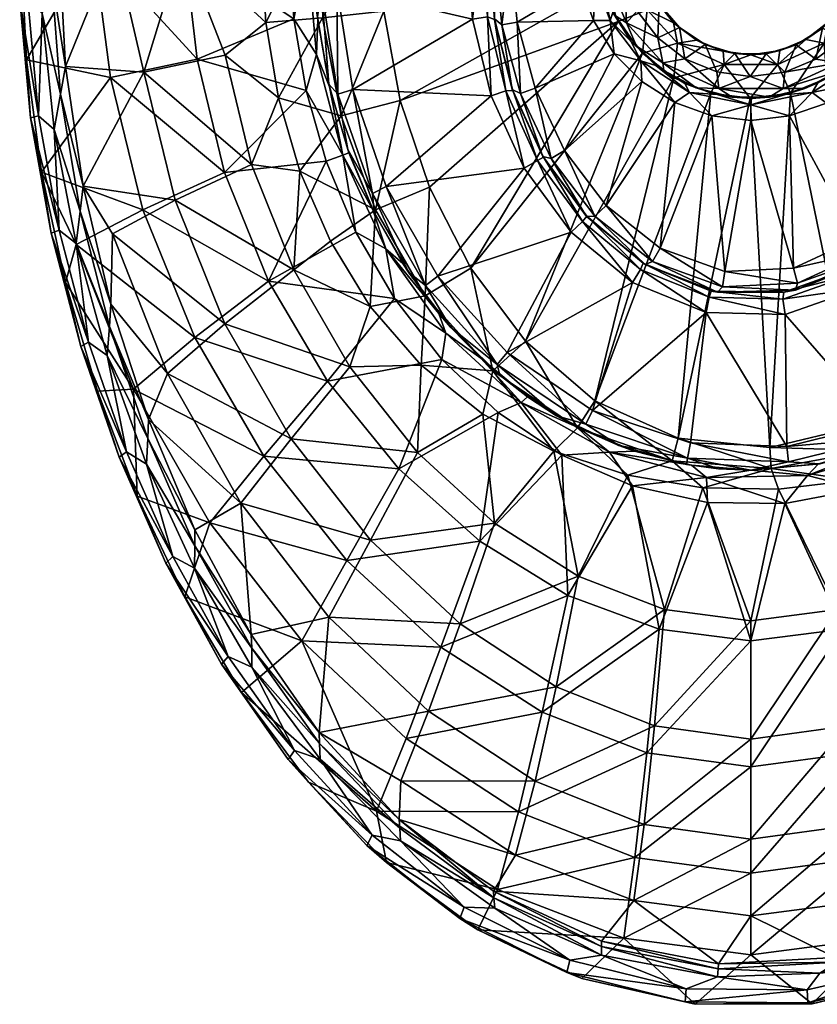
# Model space of a CAD drawing. Header units: inches. Extents: x -167 to 167, y -242 to 242.
# Tile 1 of 4: x -167 to 15, y -242 to -17. Entities that reach past the tile are written whole.
import ezdxf

# ---------------------------------------------------------------- set-up
doc = ezdxf.new("R2010")
doc.units = ezdxf.units.IN
doc.header["$MEASUREMENT"] = 0
doc.layers.add('Layer 1', color=7, linetype='Continuous')

# ---------------------------------------------------------------- blocks, each defined once
blk = doc.blocks.new('Zefiro 50')
at = {"color": 9, "true_color": 0xc0c0c0}
mesh = blk.add_polyface(dxfattribs=at)
corners = [(-101.44, -1.26, -121.01), (-104.44, -16.75, -117.33), (-99.3, -24.92, -121.03), (-101.68, -33.19, -117.36), (-99.02, -16.97, -126.21), (-100, -1.28, -126.19), (-105.36, 0, -117.33), (-110.88, -17.64, -101.98), (-129.89, 0, -88.11), (-111.84, 0, -101.98), (-138.73, -29.01, -76.9), (-120.16, -25.08, -94.79), (-114.14, -50.11, -95.32), (-145.45, 0, -71.49), (-156.68, -27.68, -51.94), (-158.11, 0, -52.57), (-108, -34.87, -102.08), (-129.61, 0, -101.48), (-150.37, 0, -81.26), (-166.85, 0, -57.43), (-165.6, -26.18, -56.91), (-126.59, -26.02, -102.4), (-146.36, -30.17, -83.26), (-157.8, -34.03, -49.76), (-159.85, -6.97, -50.65), (-161.99, -15.56, -49.8), (-162.24, 11.24, -49.9), (-159.23, -42.07, -48.58), (-167.13, -12.55, -54.11), (-165.26, -12.4, -50.94), (-162.81, -38.99, -49.85), (-164.65, -39.44, -53.02), (-167.02, 14.67, -54.06), (-97.93, -16.54, -107.96), (-93.67, -38.93, -108.01), (-98.7, 6.5, -107.95), (-99.07, -16.31, -145), (-100, -0.79, -145)]
mesh.append_faces([[corners[k] for k in face] for face in [(0, 1, 2), (3, 2, 1), (4, 5, 0), (6, 1, 0), (0, 2, 4), (7, 8, 9), (10, 11, 12), (13, 10, 14), (14, 15, 13), (8, 10, 13), (7, 11, 8), (11, 10, 8), (16, 11, 7), (17, 1, 6), (18, 19, 20), (21, 18, 22), (18, 20, 22), (17, 18, 21), (21, 1, 17), (1, 21, 3), (14, 23, 24), (14, 24, 15), (24, 25, 26), (23, 27, 25), (24, 23, 25), (28, 29, 30), (31, 20, 28), (30, 25, 27), (29, 26, 25), (30, 29, 25), (19, 28, 20), (31, 28, 30), (28, 32, 29), (33, 34, 16), (33, 7, 35), (35, 7, 9), (7, 33, 16), (5, 4, 36), (5, 36, 37)]], dxfattribs={"color": 9})
mesh = blk.add_polyface(dxfattribs=at)
corners = [(-56.91, -18.15, -136.46), (-54.98, -1.93, -135), (-58.52, -2, -136.46), (-52.66, -33.88, -136.46), (-53.43, -17.52, -135), (-58.63, -16.8, -140), (-60, -0.21, -140), (-54.55, -32.95, -140), (-94.39, -34, -148.54), (-98.18, -10.12, -148.54), (-96.46, -31.71, -145), (-99.07, -16.31, -145), (-94.67, -9.61, -150), (-100, -0.79, -145), (-94.3, 13.89, -150), (-91.02, -32.91, -150), (-99.3, -24.92, -121.03), (-101.68, -33.19, -117.36), (-93.27, -47.94, -121.09), (-96.3, -32.3, -126.26), (-99.02, -16.97, -126.21), (-30.35, -17.42, -110), (-73.48, -55.29, -110), (-80.14, -35.45, -110), (-84.56, 5.89, -110), (-35, 0, -110), (-83.87, -15.02, -110), (-33.74, -9.21, -110), (-97.93, -16.54, -107.96), (-93.67, -38.93, -108.01), (-63.68, -16.86, -150), (-64.99, 1.2, -150), (-59.34, -34.4, -150), (-54.45, -33.14, -145), (-58.61, -16.96, -145), (-60, -0.21, -145), (-60.19, -16.31, -148.54), (-61.46, 1.17, -148.54), (-56, -33.25, -148.54)]
mesh.append_faces([[corners[k] for k in face] for face in [(0, 1, 2), (3, 4, 0), (4, 1, 0), (5, 2, 6), (5, 0, 2), (7, 0, 5), (7, 3, 0), (8, 9, 10), (10, 9, 11), (8, 12, 9), (13, 11, 9), (12, 14, 9), (8, 15, 12), (16, 17, 18), (19, 16, 18), (16, 19, 20), (21, 22, 23), (24, 25, 26), (26, 27, 23), (26, 28, 24), (26, 23, 29), (29, 28, 26), (10, 20, 19), (20, 10, 11), (15, 30, 12), (12, 30, 31), (15, 32, 30), (5, 33, 7), (5, 6, 34), (34, 33, 5), (6, 35, 34), (36, 35, 37), (32, 36, 30), (38, 36, 32), (35, 36, 34), (30, 37, 31), (38, 33, 34), (36, 37, 30), (36, 38, 34)]], dxfattribs={"color": 9})
mesh = blk.add_polyface(dxfattribs=at)
corners = [(-32.17, -17.16, -136.46), (-25.15, -26.41, -136.46), (-27.44, -21.9, -140), (-31.59, -15.3, -140), (-31.24, -24.8, -135), (-38.93, -8.91, -135), (-36, -17.2, -135), (-35.58, -8, -136.46), (-34.19, -7.88, -140), (-36.46, 0, -136.46), (-40, 0, -135), (-35, 0, -140), (-80.14, -35.45, -110), (-33.74, -9.21, -110), (-30.35, -17.42, -110), (-83.87, -15.02, -110), (-35, 0, -110), (-49.34, -32.67, -135), (-53.43, -17.52, -135), (-54.98, -1.93, -135), (-33.91, -8.38, -145), (-35, 0, -145), (-30.95, -16.09, -145), (-26.16, -23.05, -145), (-25, 0, -150), (-30, 0, -150), (-28.92, -7.9, -150), (-28.47, -17.72, -148.54), (-32.5, -8.25, -148.54), (-33.54, 0, -148.54), (-23.71, -14.75, -112.93), (-27.93, 0, -112.93), (-27.07, -6.87, -112.93)]
mesh.append_faces([[corners[k] for k in face] for face in [(0, 1, 2), (0, 2, 3), (4, 1, 0), (5, 6, 7), (8, 7, 0), (5, 7, 9), (5, 9, 10), (7, 11, 9), (0, 3, 8), (6, 0, 7), (8, 11, 7), (4, 0, 6), (12, 13, 14), (13, 15, 16), (17, 6, 18), (19, 5, 10), (6, 17, 4), (5, 19, 18), (5, 18, 6), (20, 21, 8), (3, 2, 22), (20, 3, 22), (22, 2, 23), (11, 8, 21), (8, 3, 20), (24, 25, 26), (22, 27, 28), (28, 26, 25), (28, 25, 29), (27, 22, 23), (28, 20, 22), (21, 20, 29), (20, 28, 29), (28, 27, 26), (13, 30, 14), (16, 31, 32), (13, 16, 32), (32, 30, 13)]], dxfattribs={"color": 9})
mesh = blk.add_polyface(dxfattribs=at)
corners = [(-27.44, -21.9, -140), (-25.15, -26.41, -136.46), (-21.78, -27.45, -140), (-17.73, -17.73, -120), (-21.68, -12.62, -120), (-21.01, -13.32, -150), (-23.91, -7.04, -150), (-24.21, -6.57, -120), (-25, 0, -150), (3.48, -24.75, -150), (0, -25, -120), (-3.67, -24.68, -150), (-12.43, -21.66, -120), (-10.44, -22.62, -150), (-6.37, -24.14, -120), (-16.37, -18.73, -150), (-25, 0, -120), (-26.16, -23.05, -145), (-21.28, -21.09, -150), (-15.09, -25.92, -150), (-7.84, -28.94, -150), (-26.02, -14.93, -150), (-28.92, -7.9, -150), (-20.12, -26.83, -148.54), (-28.47, -17.72, -148.54), (-23.71, -14.75, -112.93), (-16.76, -22.34, -112.93), (-24.82, -24.61, -110), (-27.93, 0, -112.93), (-27.07, -6.87, -112.93), (-30.35, -17.42, -110), (-6.13, -27.25, -112.93)]
mesh.append_faces([[corners[k] for k in face] for face in [(0, 1, 2), (3, 4, 5), (6, 7, 8), (9, 10, 11), (12, 13, 14), (13, 11, 14), (11, 10, 14), (3, 15, 12), (15, 13, 12), (4, 6, 5), (3, 5, 15), (7, 16, 8), (4, 7, 6), (17, 0, 2), (18, 15, 5), (13, 15, 19), (11, 13, 20), (21, 5, 6), (8, 22, 6), (15, 18, 19), (5, 21, 18), (6, 22, 21), (23, 18, 24), (17, 23, 24), (21, 22, 24), (21, 24, 18), (23, 19, 18), (25, 26, 27), (28, 7, 29), (25, 27, 30), (16, 7, 28), (25, 4, 3), (31, 14, 10), (26, 12, 14), (31, 26, 14), (12, 26, 3), (26, 25, 3), (29, 7, 4), (25, 29, 4)]], dxfattribs={"color": 9})
mesh = blk.add_polyface(dxfattribs=at)
corners = [(25.15, -26.41, -136.46), (27.32, -21.66, -140), (21.86, -27.15, -140), (17.64, -17.54, -120), (16.34, -18.95, -150), (21.05, -13.65, -150), (6.57, -24.06, -120), (10.36, -22.72, -150), (12.57, -21.48, -120), (24.06, -7.13, -150), (21.61, -12.33, -120), (25, 0, -150), (24.07, -6.48, -120), (25, 0, -120), (3.48, -24.75, -150), (0, -25, -120), (26.25, -23.29, -145), (28.92, -7.9, -150), (14.85, -26.04, -150), (7.75, -28.98, -150), (21.11, -21.3, -150), (25.89, -15.08, -150), (28.47, -17.72, -148.54), (20.12, -26.83, -148.54), (16.76, -22.34, -112.93), (23.71, -14.75, -112.93), (6.13, -27.25, -112.93), (27.07, -6.87, -112.93), (24.63, -24.84, -110), (17.32, -30.38, -110), (27.93, 0, -112.93), (30.21, -17.59, -110)]
mesh.append_faces([[corners[k] for k in face] for face in [(0, 1, 2), (3, 4, 5), (6, 7, 8), (9, 10, 5), (3, 5, 10), (9, 11, 12), (12, 10, 9), (4, 8, 7), (11, 13, 12), (3, 8, 4), (14, 6, 15), (7, 6, 14), (2, 1, 16), (9, 17, 11), (4, 7, 18), (19, 7, 14), (18, 20, 4), (20, 21, 5), (9, 5, 21), (9, 21, 17), (5, 4, 20), (22, 23, 16), (22, 21, 20), (18, 23, 20), (23, 22, 20), (24, 3, 25), (8, 24, 26), (27, 12, 13), (24, 28, 29), (12, 27, 25), (28, 24, 25), (25, 10, 12), (30, 27, 13), (10, 25, 3), (25, 31, 28), (24, 8, 3), (26, 6, 8), (6, 26, 15)]], dxfattribs={"color": 9})
mesh = blk.add_polyface(dxfattribs=at)
corners = [(-86.51, -56.73, -148.54), (-94.39, -34, -148.54), (-92.15, -46.69, -145), (-86.1, -61.03, -145), (-83.35, -55.14, -150), (-74.36, -77.77, -148.54), (-78.29, -74.71, -145), (-91.02, -32.91, -150), (-96.46, -31.71, -145), (-71.57, -75.59, -150), (-96.3, -32.3, -126.26), (-93.27, -47.94, -121.09), (-91.87, -47.39, -126.37), (-97.09, -49.34, -117.41), (-101.68, -33.19, -117.36), (-110.24, -76.74, -103.84), (-90.3, -65.57, -117.49), (-30.35, -17.42, -110), (-64.06, -73.76, -110), (-73.48, -55.29, -110), (-85.84, -60.46, -108.17), (-74.44, -80.14, -108.49), (-96.11, -67.63, -102.92), (-103.1, -51.62, -102.38), (-87.03, -82.53, -103.79), (-93.67, -38.93, -108.01), (-80.14, -35.45, -110), (-86.4, -60.48, -126.52), (-79.54, -72.75, -126.73), (-51.85, -50.91, -150), (-59.34, -34.4, -150), (-41.09, -65.55, -150), (-83.43, -69.41, -121.22), (-81.48, -80.72, -117.62), (-56, -33.25, -148.54), (-48.79, -49.14, -148.54), (-54.45, -33.14, -145)]
mesh.append_faces([[corners[k] for k in face] for face in [(0, 1, 2), (0, 2, 3), (4, 0, 5), (0, 3, 6), (6, 5, 0), (4, 7, 0), (1, 8, 2), (1, 0, 7), (5, 9, 4), (10, 11, 12), (13, 11, 14), (15, 16, 13), (17, 18, 19), (20, 19, 21), (20, 22, 23), (24, 22, 20), (20, 23, 25), (19, 20, 26), (20, 25, 26), (18, 21, 19), (2, 12, 27), (3, 28, 6), (27, 28, 3), (2, 27, 3), (2, 10, 12), (2, 8, 10), (4, 9, 29), (7, 4, 30), (4, 29, 30), (9, 31, 29), (27, 32, 28), (11, 32, 27), (32, 11, 16), (11, 13, 16), (12, 11, 27), (32, 16, 33), (29, 34, 30), (34, 35, 36)]], dxfattribs={"color": 9})
mesh = blk.add_polyface(dxfattribs=at)
corners = [(-22.52, -72.29, -136.46), (-33.1, -59.44, -135), (-35.66, -61.89, -136.46), (-20.76, -69.22, -135), (-45.65, -48.69, -136.46), (-42.62, -46.88, -135), (-49.34, -32.67, -135), (-52.66, -33.88, -136.46), (-53.43, -17.52, -135), (-47.6, -48.27, -140), (-54.55, -32.95, -140), (-37.56, -62.01, -140), (-24.2, -72.99, -140), (-24.95, -31.11, -135), (-25.15, -26.41, -136.46), (-31.24, -24.8, -135), (-51.56, -90.49, -110), (-24.82, -24.61, -110), (-17.61, -30.24, -110), (-64.06, -73.76, -110), (-30.35, -17.42, -110), (-24.66, -72.64, -145), (-37.54, -61.9, -145), (-47.45, -48.38, -145), (-54.45, -33.14, -145), (-17.43, -35.9, -135), (-48.79, -49.14, -148.54), (-56, -33.25, -148.54), (-51.85, -50.91, -150), (-41.09, -65.55, -150), (-27.09, -77.09, -150), (-38.5, -63.14, -148.54), (-25.25, -74.07, -148.54)]
mesh.append_faces([[corners[k] for k in face] for face in [(0, 1, 2), (1, 0, 3), (4, 2, 5), (1, 5, 2), (6, 7, 4), (4, 5, 6), (8, 7, 6), (9, 7, 10), (9, 4, 7), (11, 4, 9), (11, 2, 4), (12, 2, 11), (12, 0, 2), (13, 14, 15), (16, 17, 18), (16, 19, 17), (19, 20, 17), (11, 21, 12), (11, 9, 22), (22, 21, 11), (23, 9, 10), (9, 23, 22), (23, 10, 24), (5, 1, 13), (6, 5, 15), (13, 1, 25), (1, 3, 25), (15, 5, 13), (26, 27, 28), (29, 30, 31), (30, 32, 31), (29, 26, 28), (29, 31, 26), (26, 23, 24), (31, 22, 23), (26, 31, 23), (32, 21, 22), (31, 32, 22)]], dxfattribs={"color": 9})
mesh = blk.add_polyface(dxfattribs=at)
corners = [(-22.52, -72.29, -136.46), (-6.5, -78.03, -136.46), (-20.76, -69.22, -135), (0, -36.46, -136.46), (0.11, -34.97, -140), (-7.75, -34.08, -140), (-14.02, -33.66, -136.46), (-21.78, -27.45, -140), (-25.15, -26.41, -136.46), (-15.12, -31.54, -140), (-17.43, -35.9, -135), (-8.98, -38.94, -135), (-24.95, -31.11, -135), (0, -40, -135), (-35.66, -104.11, -110), (-17.61, -30.24, -110), (-9.14, -33.76, -110), (-16.64, -112.69, -110), (-0.21, -34.96, -110), (-5.95, -74.54, -135), (-19.92, -28.61, -145), (-4.28, -34.72, -145), (-12.51, -32.59, -145), (-26.16, -23.05, -145), (-3.67, -24.68, -150), (-0.18, -29.96, -150), (3.48, -24.75, -150), (-7.84, -28.94, -150), (-10.44, -22.62, -150), (-15.09, -25.92, -150), (-7.36, -32.72, -148.54), (4.15, -34.7, -145), (-20.12, -26.83, -148.54), (7.36, -32.72, -148.54), (-6.13, -27.25, -112.93), (6.13, -27.25, -112.93), (-16.76, -22.34, -112.93), (-24.82, -24.61, -110)]
mesh.append_faces([[corners[k] for k in face] for face in [(0, 1, 2), (3, 4, 5), (6, 7, 8), (5, 9, 6), (9, 7, 6), (8, 10, 6), (3, 6, 11), (3, 5, 6), (8, 12, 10), (11, 6, 10), (13, 3, 11), (14, 15, 16), (17, 16, 18), (11, 10, 2), (11, 19, 13), (2, 19, 11), (20, 7, 9), (5, 4, 21), (5, 21, 22), (20, 9, 22), (5, 22, 9), (20, 23, 7), (24, 25, 26), (24, 27, 25), (28, 29, 27), (30, 22, 21), (21, 31, 30), (32, 22, 30), (23, 20, 32), (20, 22, 32), (30, 27, 29), (32, 30, 29), (27, 30, 25), (30, 33, 25), (34, 16, 15), (35, 18, 34), (15, 36, 34), (15, 37, 36), (16, 34, 18)]], dxfattribs={"color": 9})
mesh = blk.add_polyface(dxfattribs=at)
corners = [(24.02, -67.17, -135), (9.72, -73.76, -135), (26.01, -70.1, -136.46), (26.32, -71.66, -140), (10.6, -77.19, -136.46), (15.25, -31.4, -140), (25.15, -26.41, -136.46), (21.86, -27.15, -140), (14.02, -33.66, -136.46), (7.87, -34.06, -140), (0, -36.46, -136.46), (0.11, -34.97, -140), (8.83, -38.99, -135), (0, -40, -135), (17.29, -36.06, -135), (24.96, -31.34, -135), (17.32, -30.38, -110), (24.68, -109.92, -110), (9.05, -33.81, -110), (4.3, -114.79, -110), (-0.21, -34.96, -110), (-5.95, -74.54, -135), (12.32, -32.72, -145), (4.15, -34.7, -145), (19.85, -28.86, -145), (-4.28, -34.72, -145), (10.36, -22.72, -150), (7.75, -28.98, -150), (14.85, -26.04, -150), (3.48, -24.75, -150), (-0.18, -29.96, -150), (7.36, -32.72, -148.54), (20.12, -26.83, -148.54), (-7.36, -32.72, -148.54), (26.25, -23.29, -145), (16.76, -22.34, -112.93), (6.13, -27.25, -112.93), (-6.13, -27.25, -112.93), (0, -25, -120)]
mesh.append_faces([[corners[k] for k in face] for face in [(0, 1, 2), (3, 2, 4), (5, 6, 7), (8, 9, 10), (10, 9, 11), (5, 9, 8), (8, 6, 5), (12, 10, 13), (14, 8, 12), (8, 10, 12), (8, 14, 15), (6, 8, 15), (16, 17, 18), (19, 20, 18), (0, 14, 12), (13, 1, 12), (1, 0, 12), (21, 1, 13), (9, 22, 23), (22, 5, 24), (24, 5, 7), (23, 11, 9), (9, 5, 22), (11, 23, 25), (26, 27, 28), (29, 30, 27), (31, 22, 24), (32, 31, 24), (31, 32, 27), (22, 31, 23), (30, 31, 27), (33, 23, 31), (32, 28, 27), (32, 24, 34), (16, 18, 35), (18, 36, 35), (36, 18, 20), (36, 37, 38)]], dxfattribs={"color": 9})
mesh = blk.add_polyface(dxfattribs=at)
corners = [(-108, -34.87, -102.08), (-114.14, -50.11, -95.32), (-120.16, -25.08, -94.79), (-104.5, -74.16, -96.05), (-131.61, -58.25, -77.62), (-120.23, -86.55, -78.64), (-145.94, -65.92, -56.31), (-152.66, -55.02, -50.09), (-138.73, -29.01, -76.9), (-146.28, -82.03, -47.07), (-96.11, -67.63, -102.92), (-103.1, -51.62, -102.38), (-156.68, -27.68, -51.94), (-138.96, -60.44, -84.05), (-110.24, -76.74, -103.84), (-120.31, -51.91, -102.98), (-126.59, -26.02, -102.4), (-101.68, -33.19, -117.36), (-146.36, -30.17, -83.26), (-97.09, -49.34, -117.41), (-156.69, -77.09, -52.82), (-154.19, -68.41, -61.4), (-162.13, -51.86, -55.35), (-127.11, -89.67, -85.2), (-165.6, -26.18, -56.91), (-153.33, -60.76, -47.71), (-157.8, -34.03, -49.76), (-154.23, -68.12, -46.27), (-159.23, -42.07, -48.58), (-146.63, -87.15, -44.55), (-159.94, -65.8, -50.84), (-164.65, -39.44, -53.02), (-162.81, -38.99, -49.85), (-158.13, -65.08, -47.68), (-151.4, -90.72, -44.48), (-93.67, -38.93, -108.01)]
mesh.append_faces([[corners[k] for k in face] for face in [(0, 1, 2), (3, 4, 1), (4, 5, 6), (4, 7, 8), (6, 9, 7), (5, 4, 3), (10, 3, 11), (8, 1, 4), (11, 1, 0), (1, 11, 3), (4, 6, 7), (12, 8, 7), (13, 14, 15), (16, 15, 17), (18, 15, 16), (19, 15, 14), (20, 21, 22), (23, 13, 21), (18, 24, 22), (13, 18, 22), (15, 19, 17), (21, 13, 22), (18, 13, 15), (9, 25, 7), (7, 25, 26), (7, 26, 12), (25, 27, 28), (26, 25, 28), (25, 29, 27), (30, 22, 31), (32, 33, 31), (33, 34, 30), (33, 28, 27), (22, 30, 20), (33, 32, 28), (24, 31, 22), (30, 31, 33), (11, 0, 35)]], dxfattribs={"color": 9})
mesh = blk.add_polyface(dxfattribs=at)
corners = [(-68.68, -87.28, -145), (-57.39, -98.27, -145), (-57.99, -95.83, -148.54), (-44.41, -107.55, -145), (-37.74, -109.49, -148.54), (-14.48, -117.25, -148.54), (-36.2, -106.31, -150), (-30.19, -114.36, -145), (-55.73, -93.1, -150), (-45.02, -115.65, -107.75), (-58.58, -132.09, -98.46), (-61.26, -107.19, -106.41), (-57.8, -106.77, -118), (-61.96, -136.24, -106.92), (-43.19, -116.55, -118.23), (-17.61, -30.24, -110), (-35.66, -104.11, -110), (-51.56, -90.49, -110), (-59, -97.3, -108.97), (-39.66, -110.27, -109.46), (-18.04, -117.85, -109.71), (-28.14, -121.16, -108.58), (-64.06, -73.76, -110), (-51.06, -103.2, -127.6), (-61.77, -94.39, -127.29), (-39.21, -110.39, -127.9), (-26.64, -115.67, -128.14), (-14.74, -118.69, -145), (-41.09, -65.55, -150), (-71.57, -75.59, -150), (-27.09, -77.09, -150), (-10.27, -83.9, -150), (-27.07, -123.6, -118.43), (-32.31, -115.85, -121.9), (-52.55, -104.49, -121.67), (-70.62, -94.66, -117.79), (-13.58, -118.87, -128.3)]
mesh.append_faces([[corners[k] for k in face] for face in [(0, 1, 2), (1, 3, 2), (2, 3, 4), (5, 6, 4), (7, 5, 4), (4, 6, 8), (2, 4, 8), (7, 4, 3), (9, 10, 11), (12, 13, 14), (15, 16, 17), (18, 19, 9), (11, 18, 9), (18, 17, 19), (20, 21, 19), (22, 17, 18), (16, 19, 17), (9, 19, 21), (20, 19, 16), (3, 1, 23), (1, 24, 23), (3, 23, 25), (7, 3, 25), (7, 26, 27), (25, 26, 7), (8, 28, 29), (8, 6, 30), (8, 30, 28), (6, 31, 30), (14, 32, 33), (23, 34, 25), (33, 34, 14), (14, 34, 12), (35, 12, 34), (26, 33, 36), (33, 26, 25), (34, 33, 25), (34, 23, 24)]], dxfattribs={"color": 9})
mesh = blk.add_polyface(dxfattribs=at)
corners = [(-5.95, -74.54, -135), (-6.5, -78.03, -136.46), (10.6, -77.19, -136.46), (-20.76, -69.22, -135), (-7.68, -79.32, -140), (-22.52, -72.29, -136.46), (-24.2, -72.99, -140), (10.18, -78.8, -140), (-30.19, -114.36, -145), (-14.74, -118.69, -145), (-14.48, -117.25, -148.54), (-13.86, -113.77, -150), (-36.2, -106.31, -150), (-9.14, -33.76, -110), (-16.64, -112.69, -110), (-35.66, -104.11, -110), (4.3, -114.79, -110), (-0.21, -34.96, -110), (-28.14, -121.16, -108.58), (-18.04, -117.85, -109.71), (-10.98, -124.02, -109.01), (4.64, -119.63, -109.76), (6.27, -124.36, -109.05), (-13.58, -118.87, -128.3), (-7.44, -119.67, -145), (-26.64, -115.67, -128.14), (0, -120, -128.37), (0, -120, -145), (-10.27, -83.9, -150), (8.21, -114.57, -150), (-10.15, -121.63, -122.04), (-9.9, -127.4, -118.56), (7.72, -127.6, -118.56), (-27.07, -123.6, -118.43), (-32.31, -115.85, -121.9), (-9.09, -79.04, -145), (7.53, -79.27, -145), (-24.66, -72.64, -145), (8.57, -118.09, -148.54), (-9.52, -80.45, -148.54), (-25.25, -74.07, -148.54), (7.83, -84.36, -150), (-27.09, -77.09, -150), (7.26, -80.87, -148.54)]
mesh.append_faces([[corners[k] for k in face] for face in [(0, 1, 2), (3, 1, 0), (4, 5, 6), (4, 1, 5), (7, 1, 4), (8, 9, 10), (10, 11, 12), (13, 14, 15), (16, 14, 17), (18, 19, 20), (20, 19, 21), (20, 21, 22), (15, 14, 19), (16, 21, 14), (21, 19, 14), (23, 24, 9), (25, 23, 9), (24, 23, 26), (26, 27, 24), (28, 12, 11), (29, 28, 11), (23, 30, 26), (31, 32, 30), (33, 31, 30), (34, 33, 30), (34, 30, 23), (35, 4, 6), (4, 35, 36), (35, 6, 37), (27, 38, 10), (24, 10, 9), (24, 27, 10), (10, 38, 11), (28, 39, 40), (28, 41, 39), (42, 28, 40), (39, 35, 37), (40, 39, 37), (39, 43, 35)]], dxfattribs={"color": 9})
mesh = blk.add_polyface(dxfattribs=at)
corners = [(26.01, -70.1, -136.46), (9.72, -73.76, -135), (10.6, -77.19, -136.46), (-5.95, -74.54, -135), (10.18, -78.8, -140), (-6.5, -78.03, -136.46), (26.32, -71.66, -140), (0, -120, -128.37), (15.44, -118.53, -128.28), (0, -120, -145), (15.8, -118.53, -145), (30.26, -114.33, -128.07), (30.94, -114.12, -145), (24.68, -109.92, -110), (4.3, -114.79, -110), (9.05, -33.81, -110), (4.64, -119.63, -109.76), (23.5, -122.25, -108.77), (6.27, -124.36, -109.05), (26.99, -115.45, -109.64), (29.5, -109.31, -150), (7.83, -84.36, -150), (8.21, -114.57, -150), (-10.27, -83.9, -150), (24.97, -78.33, -150), (7.72, -127.6, -118.56), (25.03, -124.3, -118.46), (12.93, -121.24, -122.03), (34.93, -114.73, -121.87), (-10.15, -121.63, -122.04), (7.53, -79.27, -145), (23.24, -73.62, -145), (-7.68, -79.32, -140), (8.57, -118.09, -148.54), (30.86, -112.57, -148.54), (-13.86, -113.77, -150), (7.26, -80.87, -148.54), (23.25, -75.23, -148.54), (-9.52, -80.45, -148.54), (-9.09, -79.04, -145)]
mesh.append_faces([[corners[k] for k in face] for face in [(0, 1, 2), (3, 2, 1), (4, 2, 5), (6, 2, 4), (7, 8, 9), (10, 8, 11), (10, 11, 12), (8, 10, 9), (13, 14, 15), (16, 17, 18), (16, 19, 17), (13, 19, 14), (19, 16, 14), (20, 21, 22), (21, 23, 22), (20, 24, 21), (25, 26, 27), (27, 26, 28), (27, 29, 25), (11, 8, 27), (27, 28, 11), (27, 8, 7), (29, 27, 7), (4, 30, 31), (4, 31, 6), (30, 4, 32), (33, 34, 22), (35, 33, 22), (10, 12, 34), (22, 34, 20), (10, 34, 33), (10, 33, 9), (36, 21, 24), (37, 36, 24), (38, 21, 36), (36, 30, 39), (37, 31, 30), (36, 37, 30)]], dxfattribs={"color": 9})
mesh = blk.add_polyface(dxfattribs=at)
corners = [(-133.36, -97.91, -57.23), (-120.23, -86.55, -78.64), (-105.12, -112.8, -79.82), (-137.72, -108.38, -42.95), (-116.62, -127.52, -58.34), (-127.09, -133.59, -37.91), (-146.28, -82.03, -47.07), (-145.94, -65.92, -56.31), (-96.79, -99.61, -104.85), (-110.24, -76.74, -103.84), (-127.11, -89.67, -85.2), (-138.96, -60.44, -84.05), (-111.37, -116.75, -86.56), (-140.25, -125.91, -45.02), (-141.09, -101.45, -62.5), (-149.36, -101.89, -49.34), (-156.69, -77.09, -52.82), (-123.68, -132.03, -63.81), (-154.19, -68.41, -61.4), (-146.63, -87.15, -44.55), (-137.87, -112.78, -40.39), (-153.33, -60.76, -47.71), (-147.16, -93.74, -42.93), (-154.23, -68.12, -46.27), (-138.12, -118.6, -38.64), (-127.1, -137.32, -35.36), (-159.94, -65.8, -50.84), (-153.17, -91.71, -47.63), (-151.4, -90.72, -44.48), (-142.7, -115.76, -40.31), (-144.41, -117.01, -43.44), (-132.11, -139.73, -35.33), (-158.13, -65.08, -47.68)]
mesh.append_faces([[corners[k] for k in face] for face in [(0, 1, 2), (3, 4, 5), (6, 0, 3), (0, 4, 3), (0, 2, 4), (6, 7, 0), (7, 1, 0), (8, 9, 10), (9, 11, 10), (10, 12, 8), (13, 14, 15), (14, 16, 15), (13, 17, 14), (10, 14, 12), (12, 14, 17), (18, 16, 14), (10, 18, 14), (19, 3, 20), (6, 3, 19), (3, 5, 20), (6, 19, 21), (19, 22, 23), (20, 24, 22), (19, 20, 22), (20, 25, 24), (16, 26, 27), (27, 28, 29), (15, 27, 30), (30, 29, 31), (29, 22, 24), (31, 29, 24), (28, 23, 22), (30, 13, 15), (29, 28, 22), (16, 27, 15), (30, 27, 29), (28, 32, 23), (27, 26, 28)]], dxfattribs={"color": 9})
mesh = blk.add_polyface(dxfattribs=at)
corners = [(-68.68, -87.28, -145), (-57.99, -95.83, -148.54), (-74.36, -77.77, -148.54), (-55.73, -93.1, -150), (-71.57, -75.59, -150), (-78.29, -74.71, -145), (-104.5, -74.16, -96.05), (-91.68, -96.36, -96.88), (-120.23, -86.55, -78.64), (-75.35, -95.97, -105.03), (-76.18, -115.91, -97.7), (-86.95, -135.96, -81.03), (-116.62, -127.52, -58.34), (-105.12, -112.8, -79.82), (-87.03, -82.53, -103.79), (-61.26, -107.19, -106.41), (-58.58, -132.09, -98.46), (-96.11, -67.63, -102.92), (-61.96, -136.24, -106.92), (-57.8, -106.77, -118), (-80.49, -119.69, -105.91), (-110.24, -76.74, -103.84), (-96.79, -99.61, -104.85), (-81.48, -80.72, -117.62), (-70.62, -94.66, -117.79), (-92.39, -140.65, -88), (-111.37, -116.75, -86.56), (-90.3, -65.57, -117.49), (-59, -97.3, -108.97), (-74.44, -80.14, -108.49), (-85.84, -60.46, -108.17), (-64.06, -73.76, -110), (-71.31, -84.16, -126.99), (-79.54, -72.75, -126.73), (-61.77, -94.39, -127.29), (-57.39, -98.27, -145), (-69.77, -88.63, -121.42), (-52.55, -104.49, -121.67), (-83.43, -69.41, -121.22)]
mesh.append_faces([[corners[k] for k in face] for face in [(0, 1, 2), (3, 4, 1), (2, 5, 0), (2, 1, 4), (6, 7, 8), (7, 9, 10), (11, 12, 13), (14, 7, 6), (15, 16, 10), (11, 13, 10), (15, 10, 9), (13, 7, 10), (13, 8, 7), (7, 14, 9), (17, 14, 6), (18, 19, 20), (21, 22, 23), (24, 22, 20), (25, 20, 26), (24, 20, 19), (23, 22, 24), (22, 26, 20), (23, 27, 21), (28, 15, 9), (28, 9, 29), (14, 30, 29), (14, 29, 9), (28, 29, 31), (0, 5, 32), (32, 5, 33), (0, 34, 35), (0, 32, 34), (34, 32, 36), (37, 36, 24), (36, 23, 24), (36, 38, 23), (36, 37, 34), (33, 38, 32), (38, 36, 32)]], dxfattribs={"color": 9})
mesh = blk.add_polyface(dxfattribs=at)
corners = [(-58.58, -132.09, -98.46), (-86.95, -135.96, -81.03), (-76.18, -115.91, -97.7), (-66.46, -155.13, -82.13), (-96.44, -153.6, -59.5), (-114.2, -157.58, -32.09), (-127.09, -133.59, -37.91), (-116.62, -127.52, -58.34), (-73.68, -175.09, -60.6), (-98.71, -179.99, -25.73), (-92.39, -140.65, -88), (-70.91, -160.44, -89.36), (-61.96, -136.24, -106.92), (-102.66, -158.99, -65.18), (-78.84, -181.31, -66.49), (-116.43, -170.82, -34.35), (-129.35, -148.91, -39.98), (-123.68, -132.03, -63.81), (-140.25, -125.91, -45.02), (-111.37, -116.75, -86.56), (-80.49, -119.69, -105.91), (-127.1, -137.32, -35.36), (-114.11, -160.7, -29.6), (-137.87, -112.78, -40.39), (-127.17, -142.39, -33.56), (-138.12, -118.6, -38.64), (-114.04, -165.03, -27.81), (-98.58, -182.5, -23.35), (-121.01, -164.36, -32.73), (-133.75, -141.24, -38.43), (-119.46, -162.58, -29.67), (-104.34, -184.12, -23.49), (-132.11, -139.73, -35.33), (-144.41, -117.01, -43.44)]
mesh.append_faces([[corners[k] for k in face] for face in [(0, 1, 2), (1, 3, 4), (5, 6, 7), (8, 9, 4), (3, 1, 0), (5, 4, 9), (8, 4, 3), (4, 5, 7), (7, 1, 4), (10, 11, 12), (13, 14, 11), (11, 10, 13), (15, 13, 16), (16, 17, 18), (13, 10, 17), (16, 13, 17), (10, 19, 17), (20, 10, 12), (6, 5, 21), (21, 5, 22), (6, 21, 23), (9, 22, 5), (21, 24, 25), (22, 26, 24), (21, 22, 24), (22, 27, 26), (28, 29, 30), (30, 31, 28), (32, 29, 33), (32, 30, 29), (30, 24, 26), (31, 30, 26), (32, 25, 24), (28, 15, 16), (30, 32, 24), (29, 16, 18), (16, 29, 28), (18, 33, 29)]], dxfattribs={"color": 9})
mesh = blk.add_polyface(dxfattribs=at)
corners = [(0, -154.44, -99.66), (0, -181.5, -83.82), (-22.05, -178.45, -83.61), (-19.74, -151.83, -99.5), (-44.52, -169.5, -83.03), (-66.46, -155.13, -82.13), (-58.58, -132.09, -98.46), (-39.53, -144.24, -99.08), (-24.4, -201.01, -62.13), (6.27, -124.36, -109.05), (-10.98, -124.02, -109.01), (0, -204.36, -62.35), (-49.31, -191.11, -61.52), (-53.8, -207.99, -35.58), (-28.14, -121.16, -108.58), (-73.68, -175.09, -60.6), (-45.02, -115.65, -107.75), (-80.01, -191.03, -34.85), (-20.96, -156.34, -108.36), (-47.75, -175.31, -90.51), (-23.8, -184.61, -91.3), (-43.19, -116.55, -118.23), (-61.96, -136.24, -106.92), (-41.87, -148.63, -107.77), (-70.91, -160.44, -89.36), (0, -187.8, -91.59), (0, -158.97, -108.58), (-78.84, -181.31, -66.49), (-53.13, -198.08, -67.59), (-26.51, -208.55, -68.35), (7.72, -127.6, -118.56), (-9.9, -127.4, -118.56), (0, -212.14, -68.64), (-57.95, -215.87, -40.13), (-27.07, -123.6, -118.43), (-85.61, -197.97, -39.37)]
mesh.append_faces([[corners[k] for k in face] for face in [(0, 1, 2), (3, 2, 4), (5, 6, 7), (4, 5, 7), (2, 3, 0), (8, 2, 1), (9, 0, 10), (4, 7, 3), (8, 1, 11), (12, 8, 13), (3, 10, 0), (12, 4, 2), (10, 3, 14), (12, 2, 8), (7, 14, 3), (15, 5, 4), (14, 7, 16), (17, 12, 13), (15, 4, 12), (6, 16, 7), (18, 19, 20), (21, 22, 23), (23, 24, 19), (25, 26, 20), (26, 18, 20), (27, 28, 19), (20, 29, 25), (26, 30, 31), (23, 19, 18), (25, 29, 32), (33, 29, 28), (31, 18, 26), (19, 28, 20), (18, 31, 34), (20, 28, 29), (34, 23, 18), (23, 34, 21), (35, 33, 28), (22, 24, 23)]], dxfattribs={"color": 9})
mesh = blk.add_polyface(dxfattribs=at)
corners = [(44.52, -169.5, -83.03), (39.53, -144.24, -99.08), (58.58, -132.09, -98.46), (22.05, -178.45, -83.61), (19.74, -151.83, -99.5), (0, -154.44, -99.66), (0, -181.5, -83.82), (53.8, -207.99, -35.58), (67.55, -210.43, -15.64), (44.58, -223.69, -10.73), (49.31, -191.11, -61.52), (73.68, -175.09, -60.6), (66.46, -155.13, -82.13), (26.79, -218.38, -36.12), (24.4, -201.01, -62.13), (40.81, -117.42, -107.97), (0, -204.36, -62.35), (0, -221.87, -36.34), (23.5, -122.25, -108.77), (6.27, -124.36, -109.05), (61.96, -136.24, -106.92), (41.87, -148.63, -107.77), (47.75, -175.31, -90.51), (20.96, -156.34, -108.36), (0, -158.97, -108.58), (0, -187.8, -91.59), (23.8, -184.61, -91.3), (53.13, -198.08, -67.59), (70.91, -160.44, -89.36), (29.07, -226.99, -40.66), (26.51, -208.55, -68.35), (41.32, -117.64, -118.26), (25.03, -124.3, -118.46), (57.95, -215.87, -40.13), (0, -212.14, -68.64), (7.72, -127.6, -118.56)]
mesh.append_faces([[corners[k] for k in face] for face in [(0, 1, 2), (3, 4, 1), (5, 4, 6), (6, 4, 3), (7, 8, 9), (10, 11, 7), (0, 12, 10), (0, 2, 12), (10, 13, 14), (1, 15, 2), (14, 3, 0), (13, 10, 7), (3, 1, 0), (14, 0, 10), (16, 14, 17), (4, 18, 1), (16, 6, 3), (18, 4, 19), (17, 14, 13), (16, 3, 14), (5, 19, 4), (20, 21, 22), (23, 24, 25), (21, 23, 26), (22, 27, 28), (20, 22, 28), (29, 27, 30), (31, 21, 20), (26, 30, 22), (21, 31, 32), (27, 29, 33), (21, 26, 22), (22, 30, 27), (32, 23, 21), (25, 34, 26), (23, 32, 35), (23, 25, 26), (26, 34, 30), (35, 24, 23)]], dxfattribs={"color": 9})
mesh = blk.add_polyface(dxfattribs=at)
corners = [(-53.8, -207.99, -35.58), (-80.41, -199.86, -19.33), (-80.01, -191.03, -34.85), (-73.68, -175.09, -60.6), (-49.31, -191.11, -61.52), (-98.71, -179.99, -25.73), (-83.32, -209.66, -22.28), (-85.61, -197.97, -39.37), (-101.14, -191.36, -28.31), (-116.43, -170.82, -34.35), (-62.42, -225.07, -16.7), (-57.95, -215.87, -40.13), (-53.13, -198.08, -67.59), (-78.84, -181.31, -66.49), (-70.91, -160.44, -89.36), (-47.75, -175.31, -90.51), (-102.66, -158.99, -65.18), (-98.58, -182.5, -23.35), (-114.11, -160.7, -29.6), (-80.26, -201.83, -17.09), (-58.76, -217.74, -11.42), (-58.86, -216.23, -13.53), (-98.45, -186.08, -21.65), (-114.04, -165.03, -27.81), (-80.09, -204.75, -15.51), (-58.56, -220.14, -9.96), (-87.81, -205.78, -20.14), (-65.56, -219.89, -11.33), (-66.56, -222.49, -14.16), (-105.77, -186.17, -26.49), (-86.57, -203.46, -17.21), (-121.01, -164.36, -32.73), (-104.34, -184.12, -23.49)]
mesh.append_faces([[corners[k] for k in face] for face in [(0, 1, 2), (3, 4, 2), (5, 2, 1), (3, 2, 5), (6, 7, 8), (8, 7, 9), (10, 11, 6), (7, 12, 13), (14, 13, 15), (11, 7, 6), (16, 9, 7), (16, 7, 13), (5, 17, 18), (19, 17, 1), (5, 1, 17), (20, 19, 1), (20, 1, 21), (17, 22, 23), (19, 24, 22), (17, 19, 22), (25, 24, 20), (19, 20, 24), (26, 27, 28), (29, 30, 26), (29, 31, 32), (32, 30, 29), (27, 26, 30), (27, 24, 25), (30, 22, 24), (28, 10, 6), (27, 30, 24), (32, 23, 22), (26, 6, 8), (6, 26, 28), (30, 32, 22), (29, 8, 9), (8, 29, 26), (9, 31, 29)]], dxfattribs={"color": 9})
mesh = blk.add_polyface(dxfattribs=at)
corners = [(0, -221.87, -36.34), (-7.39, -232.9, -7.17), (-26.79, -218.38, -36.12), (-58.86, -216.23, -13.53), (-53.8, -207.99, -35.58), (-34.19, -227.67, -9.21), (-24.4, -201.01, -62.13), (0, -204.36, -62.35), (-80.41, -199.86, -19.33), (0, -230.79, -40.86), (-29.07, -226.99, -40.66), (-12.79, -242.12, -9.9), (-38.67, -236.25, -12.32), (0, -212.14, -68.64), (-26.51, -208.55, -68.35), (-62.42, -225.07, -16.7), (-57.95, -215.87, -40.13), (-34.18, -228.87, -7.17), (-58.76, -217.74, -11.42), (-7.52, -233.97, -5.15), (-7.68, -235.84, -3.82), (-58.56, -220.14, -9.96), (-34.15, -230.86, -5.82), (-14.8, -238.59, -3.97), (-15.04, -241.54, -6.59), (-42.07, -234.84, -9.36), (-65.56, -219.89, -11.33), (-41.41, -232.02, -6.64), (-66.56, -222.49, -14.16), (12.81, -238.82, -3.88), (13.02, -241.78, -6.49)]
mesh.append_faces([[corners[k] for k in face] for face in [(0, 1, 2), (2, 3, 4), (2, 1, 5), (6, 7, 2), (2, 7, 0), (3, 2, 5), (4, 6, 2), (8, 4, 3), (9, 10, 11), (11, 10, 12), (13, 14, 10), (13, 10, 9), (10, 15, 12), (16, 10, 14), (10, 16, 15), (17, 18, 3), (3, 5, 17), (17, 5, 19), (19, 5, 1), (20, 17, 19), (21, 18, 22), (17, 22, 18), (20, 22, 17), (23, 22, 20), (24, 25, 23), (26, 27, 28), (25, 27, 23), (28, 27, 25), (24, 23, 29), (29, 23, 20), (27, 21, 22), (24, 11, 12), (11, 24, 30), (23, 27, 22), (25, 12, 15), (12, 25, 24), (27, 26, 21), (15, 28, 25)]], dxfattribs={"color": 9})
mesh = blk.add_polyface(dxfattribs=at)
corners = [(64.81, -223.59, -13.74), (40.13, -235.54, -9.07), (63.83, -220.98, -10.92), (62.87, -224.78, -16.81), (39.77, -235.87, -12.48), (39.5, -232.71, -6.37), (62.41, -217.82, -10.83), (38.35, -229.47, -6.37), (44.58, -223.69, -10.73), (69.18, -210.84, -13.94), (45.82, -224.44, -8.89), (19.24, -231.43, -7.74), (67.55, -210.43, -15.64), (19.76, -232.46, -5.75), (-7.52, -233.97, -5.15), (-7.39, -232.9, -7.17), (15.75, -235, -4.16), (-7.68, -235.84, -3.82), (26.79, -218.38, -36.12), (0, -221.87, -36.34), (53.8, -207.99, -35.58), (0, -230.79, -40.86), (13.96, -241.98, -9.96), (29.07, -226.99, -40.66), (57.95, -215.87, -40.13), (-12.79, -242.12, -9.9), (26.51, -208.55, -68.35), (0, -212.14, -68.64), (12.81, -238.82, -3.88), (13.02, -241.78, -6.49), (-15.04, -241.54, -6.59)]
mesh.append_faces([[corners[k] for k in face] for face in [(0, 1, 2), (0, 3, 4), (1, 5, 2), (5, 6, 2), (5, 7, 6), (1, 0, 4), (8, 9, 10), (11, 8, 10), (8, 12, 9), (13, 14, 15), (11, 10, 13), (14, 13, 16), (7, 16, 13), (16, 17, 14), (10, 7, 13), (15, 11, 13), (10, 6, 7), (10, 9, 6), (18, 11, 19), (8, 18, 20), (18, 8, 11), (19, 11, 15), (21, 22, 23), (4, 24, 23), (3, 24, 4), (4, 23, 22), (22, 21, 25), (26, 27, 21), (26, 21, 23), (28, 17, 16), (7, 5, 16), (22, 1, 4), (29, 30, 28), (29, 5, 1), (29, 28, 5), (5, 28, 16), (29, 22, 25), (22, 29, 1)]], dxfattribs={"color": 9})

msp = doc.modelspace()

# ---------------------------------------------------------------- block references
at = {"layer": 'Layer 1'}
msp.add_blockref('Zefiro 50', (0, 0), dxfattribs=at)

doc.saveas('drawing.dxf')
